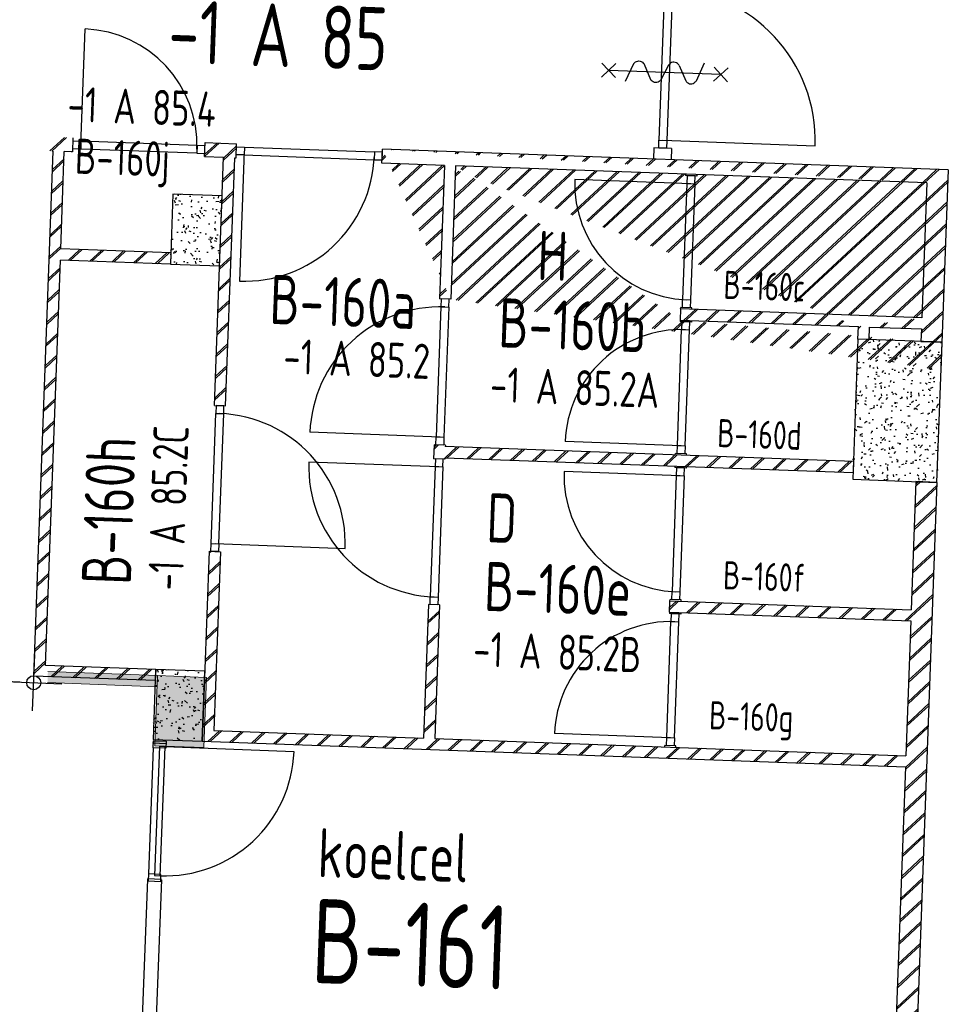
# Model space of a CAD drawing. Header units: millimetres. Extents: x 119024465 to 119292677, y 483022511 to 483148062.
# Tile 142 of 162: x 119240897 to 119247515, y 483061726 to 483068743. Entities that reach past the tile are written whole.
import ezdxf
from ezdxf.enums import TextEntityAlignment as Align

# ---------------------------------------------------------------- set-up
doc = ezdxf.new("R2010")
doc.units = ezdxf.units.MM
doc.header["$LTSCALE"] = 100
doc.layers.get('0').update_dxf_attribs({"linetype": 'CONTINUOUS'})
doc.layers.get('Defpoints').update_dxf_attribs({"linetype": 'CONTINUOUS'})
doc.layers.add('(22) Binnenwanden', color=1, linetype='CONTINUOUS', lineweight=0)
for name, color, linetype in [('200-3D', 1, 'CONTINUOUS'), ('204 tekst fdstp', 255, 'CONTINUOUS'), ('22 Binnenwanden', 7, 'CONTINUOUS'), ('22 Binnenwanden Doorsnede-arcering', 7, 'CONTINUOUS'), ('28 Hoofddraagconstrunctie.CONSTRUCTEUR', 7, 'CONTINUOUS'), ('28 Hoofddraagconstrunctie.CONSTRUCTEUR Doorsnede-arcering', 7, 'CONTINUOUS'), ('AL22----', 2, 'CONTINUOUS'), ('AL22----_ARC', 8, 'CONTINUOUS'), ('AL28----', 4, 'CONTINUOUS'), ('AL28----_ARC', 8, 'CONTINUOUS'), ('AL32----', 6, 'CONTINUOUS'), ('BT00----_HOTELNRS', 3, 'CONTINUOUS'), ('BT00----_RUIMTENRS', 7, 'CONTINUOUS'), ('BT00----_TEKST', 1, 'CONTINUOUS'), ('LAYER22', 12, 'CONTINUOUS'), ('LAYER32', 7, 'CONTINUOUS'), ('M-119--MATEN', 1, 'CONTINUOUS')]:
    doc.layers.add(name, color=color, linetype=linetype)
doc.styles.add('ROMANS', font='ROMANS.SHX')
doc.styles.get("Standard").update_dxf_attribs({"font": 'ISOCP.SHX'})
doc.dimstyles.new('DIM-100', dxfattribs={"dimscale": 100, "dimtxt": 1, "dimasz": 1, "dimexe": 3, "dimexo": 3, "dimgap": 1, "dimtad": 1, "dimdec": 0, "dimrnd": 1, "dimzin": 0, "dimdsep": 46, "dimtxsty": 'ROMANS', "dimblk1": 'DOT1', "dimblk2": 'DOT1', "dimsah": 1, "dimcen": -3, "dimdle": 1, "dimse1": 1, "dimse2": 1, "dimclrd": 1, "dimclre": 1, "dimclrt": 2, "dimadec": 0, "dimazin": 0, "dimtfac": 0.75, "dimtdec": 0, "dimtix": 1, "dimtmove": 1, "dimatfit": 3, "dimldrblk": 'DOT1', "dimfxl": 1, "dimtvp": 1, "dimtolj": 1, "dimtzin": 0, "dimarcsym": 0})
pattern_1 = [(42.91200747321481, (119153097.5669324, 483019764.0029071), (-74.89618102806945, 80.56402464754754), []), (42.91200747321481, (119153098.1134465, 483019778.9929479), (-74.89618102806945, 80.56402464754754), [])]

# ---------------------------------------------------------------- blocks, each defined once
blk = doc.blocks.new('KOLOM')
at = {"layer": 'AL28----', "linetype": 'Continuous'}
for p, q in [((0.5, 0.5), (-0.5, 0.5)), ((-0.5, 0.5), (-0.5, -0.5)), ((0.5, -0.5), (0.5, 0.5)), ((-0.5, -0.5), (0.5, -0.5))]:
    blk.add_line(p, q, dxfattribs=at)
blk = doc.blocks.new('500X350')
at = {"layer": 'AL28----_ARC'}
h = blk.add_hatch(dxfattribs=at)
h.set_pattern_fill('AR-CONC', color=256, style=0)
h.set_pattern_definition([(50, (-84509.61414888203, -60757.03995125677), (182.1846689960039, -15.93908553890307), [19.05, -209.55]), (355, (-84509.61414888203, -60757.03995125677), (-35.24282597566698, 191.05664288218), [15.24, -167.64]), (100.451, (-84494.43214888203, -60758.36820125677), (146.9425016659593, 175.1166878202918), [16.19, -178.09]), (46.18420000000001, (-84509.61414888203, -60706.23995125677), (271.0790408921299, -42.04232793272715), [28.575, -314.325]), (96.6356, (-84487.02424888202, -60709.74345125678), (237.4042344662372, 247.4255558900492), [24.285, -267.135]), (351.1840000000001, (-84509.61414888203, -60706.23995125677), (237.4046058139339, 247.4251178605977), [22.86, -251.46]), (21, (-84484.21414888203, -60718.93995125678), (151.6148798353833, -102.2655185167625), [19.05, -209.55]), (326.0000000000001, (-84484.21414888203, -60718.93995125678), (61.80202834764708, 184.1879661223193), [15.24, -167.64]), (71.4514, (-84471.57964888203, -60727.46205125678), (213.4164907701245, 81.92285771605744), [16.19, -178.09]), (37.50000000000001, (-84509.61414888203, -60757.03995125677), (3.088603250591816, 84.55503887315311), [0, -165.608, 0, -170.18, 0, -168.275]), (7.499999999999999, (-84509.61414888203, -60757.03995125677), (66.81966251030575, 100.1805748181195), [0, -97.028, 0, -161.798, 0, -64.135]), (327.5, (-84566.25614888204, -60757.03995125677), (135.5905951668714, -5.72874399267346), [0, -63.5, 0, -198.12, 0, -262.89]), (317.5, (-84591.65614888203, -60757.03995125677), (148.129181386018, 25.42649103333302), [0, -82.55, 0, -131.572, 0, -186.69])])
h.paths.add_polyline_path([(-250, 175), (-250, -175), (250, -175), (250, 175)])
at = {"layer": 'AL28----', "xscale": 500, "yscale": 350, "zscale": 2600}
blk.add_blockref('KOLOM', (0, 0), dxfattribs=at)
blk = doc.blocks.new('600x1000')
at = {"layer": 'AL28----_ARC'}
h = blk.add_hatch(dxfattribs=at)
h.set_pattern_fill('AR-CONC', color=256, style=0)
h.set_pattern_definition([(50, (-93318.17656066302, -55761.95239594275), (182.1846689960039, -15.93908553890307), [19.05, -209.55]), (355, (-93318.17656066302, -55761.95239594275), (-35.24282597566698, 191.05664288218), [15.24, -167.64]), (100.451, (-93302.99456066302, -55763.28064594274), (146.9425016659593, 175.1166878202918), [16.19, -178.09]), (46.18420000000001, (-93318.17656066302, -55711.15239594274), (271.0790408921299, -42.04232793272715), [28.575, -314.325]), (96.6356, (-93295.58666066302, -55714.65589594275), (237.4042344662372, 247.4255558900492), [24.285, -267.135]), (351.1840000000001, (-93318.17656066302, -55711.15239594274), (237.4046058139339, 247.4251178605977), [22.86, -251.46]), (21, (-93292.77656066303, -55723.85239594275), (151.6148798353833, -102.2655185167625), [19.05, -209.55]), (326.0000000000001, (-93292.77656066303, -55723.85239594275), (61.80202834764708, 184.1879661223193), [15.24, -167.64]), (71.4514, (-93280.14206066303, -55732.37449594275), (213.4164907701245, 81.92285771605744), [16.19, -178.09]), (37.50000000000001, (-93318.17656066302, -55761.95239594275), (3.088603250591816, 84.55503887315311), [0, -165.608, 0, -170.18, 0, -168.275]), (7.499999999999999, (-93318.17656066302, -55761.95239594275), (66.81966251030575, 100.1805748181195), [0, -97.028, 0, -161.798, 0, -64.135]), (327.5, (-93374.81856066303, -55761.95239594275), (135.5905951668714, -5.72874399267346), [0, -63.5, 0, -198.12, 0, -262.89]), (317.5, (-93400.21856066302, -55761.95239594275), (148.129181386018, 25.42649103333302), [0, -82.55, 0, -131.572, 0, -186.69])])
h.paths.add_polyline_path([(-300, -500), (300, -500), (300, 500), (-300, 500)])
at = {"layer": 'AL28----', "xscale": 600, "yscale": 1000, "zscale": 2600}
blk.add_blockref('KOLOM', (0, 0), dxfattribs=at)
blk = doc.blocks.new('114-31b')
at = {"color": 0, "linetype": 'Continuous'}
for p, q in [((-49.99999994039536, 449.9999999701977), (50.00000011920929, 349.9999999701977)), ((50.00000005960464, 449.9999999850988), (-49.99999994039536, 349.9999999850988)), ((0, 399.9999999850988), (5.960464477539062e-08, -400)), ((-75.22076380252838, 278.9749930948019), (52.90113949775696, 224.7435648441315)), ((-53.78419476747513, 99.46940438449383), (53.34266716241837, 150.804756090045)), ((-53.34266716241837, 25.53059560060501), (53.34266716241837, -25.53059561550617)), ((-53.34266716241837, -150.2564351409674), (52.9011395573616, -99.46940438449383)), ((-53.78419476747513, -224.1952439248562), (74.77923619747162, -278.9116318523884)), ((-49.99999988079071, -349.9999998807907), (50.00000017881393, -449.9999998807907)), ((50.00000011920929, -349.9999998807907), (-49.99999988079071, -449.9999998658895))]:
    blk.add_line(p, q, dxfattribs=at)
for points in [[(74.77923613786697, 187.6370802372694, 0.1085803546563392), (71.06170707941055, 204.554047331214, 0.1021137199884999), (60.13457524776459, 219.3489430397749, 0.04519307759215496), (52.90113949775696, 224.7435648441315, 0.02457701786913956)], [(53.34266716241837, 150.804756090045, 0.04259042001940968), (60.13457524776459, 155.9252174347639, 0.1021137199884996), (71.06170707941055, 170.7201131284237, 0.1085803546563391), (74.77923613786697, 187.6370802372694, 0.1085803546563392)], [(-53.78419476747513, 99.46940438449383, 0.04259042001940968), (-60.57610285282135, 94.34894302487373, 0.1021137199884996), (-71.50323468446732, 79.55404733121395, 0.1085803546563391), (-75.22076380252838, 62.6370802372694, 0.1085803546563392)], [(-75.22076380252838, 62.6370802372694, 0.1085803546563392), (-71.50323474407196, 45.72011312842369, 0.1021137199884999), (-60.57610285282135, 30.92521743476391, 0.04519307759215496), (-53.34266716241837, 25.53059560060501, 0.02457701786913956)], [(74.77923619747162, -62.3629197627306, -0.1085803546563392), (71.0617071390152, -79.27988687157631, -0.1021137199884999), (60.13457524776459, -94.07478255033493, -0.04519307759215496), (52.9011395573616, -99.46940438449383, -0.02457701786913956)], [(53.34266716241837, -25.53059561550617, -0.04259042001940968), (60.13457524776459, -30.65105697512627, -0.1021137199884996), (71.06170707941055, -45.44595265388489, -0.1085803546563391), (74.77923619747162, -62.3629197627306, -0.1085803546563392)], [(-75.22076380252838, -187.3629197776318, -0.1085803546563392), (-71.50323468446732, -170.4459526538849, -0.1021137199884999), (-60.57610285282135, -155.6510569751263, -0.04519307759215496), (-53.34266716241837, -150.2564351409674, -0.02457701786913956)], [(-53.78419476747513, -224.1952439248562, -0.04259042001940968), (-60.57610285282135, -219.0747825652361, -0.1021137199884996), (-71.50323474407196, -204.2798868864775, -0.1085803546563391), (-75.22076380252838, -187.3629197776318, -0.1085803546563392)]]:
    blk.add_lwpolyline(points, format="xyb", dxfattribs=at)
blk = doc.blocks.new('32-PPRAS')
at = {"layer": 'LAYER32', "color": 2, "linetype": 'Continuous'}
blk.add_lwpolyline([(0, 90), (-50, 90), (-50, 0), (0, 0)], close=True, dxfattribs=at)
blk = doc.blocks.new('32-PPLAS')
at = {"layer": 'LAYER32', "color": 2, "linetype": 'Continuous'}
blk.add_lwpolyline([(0, 90), (50, 90), (50, 0), (0, 0)], close=True, dxfattribs=at)
blk = doc.blocks.new('deur90')
at = {"layer": 'LAYER22', "color": 2, "linetype": 'Continuous'}
for points in [[(-227.4084380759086, 1169.867195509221), (-327.4084380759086, 1169.867195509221)], [(-327.4084380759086, 199.8671955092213), (-227.4084380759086, 199.8671955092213)]]:
    blk.add_lwpolyline(points, dxfattribs=at)
at = {"layer": 'LAYER32', "color": 1, "linetype": 'Continuous'}
blk.add_lwpolyline([(-317.4084380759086, 225.4296955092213, -0.4142135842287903), (-1236.845938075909, 1144.867195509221), (-317.4084380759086, 1144.867195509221)], format="xyb", dxfattribs=at)
for points in [[(-317.4084380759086, 224.8671955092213), (-317.4084380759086, 1144.867195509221), (-277.4084380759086, 1144.867195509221), (-277.4084380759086, 224.8671955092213), (-317.4084380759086, 224.8671955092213), (-317.4084380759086, 1144.867195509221)], [(-232.4084380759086, 1134.867195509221), (-232.4084380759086, 234.8671955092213)]]:
    blk.add_lwpolyline(points, dxfattribs=at)
at = {"layer": 'LAYER32', "yscale": -1, "rotation": 270.0000006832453}
for name, p in [('32-PPLAS', (-232.4084380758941, 1184.867195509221)), ('32-PPRAS', (-232.4084380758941, 184.8671955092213))]:
    blk.add_blockref(name, p, dxfattribs=at)
blk = doc.blocks.new('DOT1')
at = {"layer": 'M-119--MATEN', "linetype": 'ByBlock'}
for p, q in [((0, -2), (0, 2)), ((-2, 0), (2, 0))]:
    blk.add_line(p, q, dxfattribs=at)
blk.add_circle((0, 0), 0.5, dxfattribs=at)
blk = doc.blocks.new('*D465')
at = {"layer": '204 tekst fdstp', "color": 1, "lineweight": -2, "transparency": 16777216}
blk.add_line((119240897.01769, 483064021.6499923), (119232203.2687203, 483064351.3905769), dxfattribs=at)
at = {"layer": 'Defpoints', "color": 0, "transparency": 16777216}
for p in [(119232105.0999681, 483064401.5679355), (119232103.3405712, 483064355.1806986), (119240998.7052359, 483064064.2471075)]:
    blk.add_point(p, dxfattribs=at)
at = {"layer": '204 tekst fdstp', "color": 1, "lineweight": -2, "transparency": 16777216, "xscale": 100, "yscale": 100, "zscale": 100}
for p, rotation in [((119232103.3405712, 483064355.1806986), 177.8278999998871), ((119240996.945839, 483064017.8598707), 357.8278999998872)]:
    blk.add_blockref('DOT1', p, dxfattribs=dict(at, rotation=rotation))
at = {"layer": '204 tekst fdstp', "color": 2, "transparency": 16777216, "insert": (119236555.8283876, 483064336.4125083), "char_height": 100, "attachment_point": 5, "rotation": 357.82789999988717, "style": 'ROMANS'}
blk.add_mtext('\\A1;8900', dxfattribs=at)
blk = doc.blocks.new('Wall_43_1', base_point=(2649.420300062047, 43278.9725123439))
at = {"layer": '22 Binnenwanden Doorsnede-arcering', "linetype": 'Continuous', "lineweight": 0, "true_color": 0x738ac1}
blk.add_hatch(color=163, dxfattribs=at).paths.add_polyline_path([(2649.420300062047, 43278.97251010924), (2649.420300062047, 43198.97251234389), (3431.255649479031, 43198.97251234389), (3431.255649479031, 43278.97251010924)])
at = {"layer": '22 Binnenwanden', "color": 2, "linetype": 'Continuous', "lineweight": 0, "flags": 128}
for points in [[(3431.255649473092, 43278.97251240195), (2649.420300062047, 43278.9725123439)], [(3431.255649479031, 43198.97251240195), (3431.255649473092, 43278.97251240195)], [(2649.420300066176, 43198.9725123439), (3431.255649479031, 43198.97251240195)]]:
    blk.add_lwpolyline(points, dxfattribs=at)
blk = doc.blocks.new('Column_26_1', base_point=(3606.255653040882, 43028.97251239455))
at = {"layer": '28 Hoofddraagconstrunctie.CONSTRUCTEUR Doorsnede-arcering', "linetype": 'Continuous', "lineweight": 0, "true_color": 0x415994}
blk.add_hatch(color=165, dxfattribs=at).paths.add_polyline_path([(3431.255649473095, 42778.97251238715), (3781.255656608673, 42778.97251238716), (3781.25565660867, 43278.97251240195), (3431.255649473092, 43278.97251240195)])
at = {"layer": '28 Hoofddraagconstrunctie.CONSTRUCTEUR', "color": 3, "linetype": 'Continuous', "lineweight": 0, "flags": 128}
blk.add_lwpolyline([(3431.255649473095, 42778.97251238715), (3781.255656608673, 42778.97251238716), (3781.25565660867, 43278.97251240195), (3431.255649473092, 43278.97251240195)], close=True, dxfattribs=at)

msp = doc.modelspace()

# ---------------------------------------------------------------- hatches: boundary and pattern name
at = {"layer": 'AL22----_ARC'}
h = msp.add_hatch(dxfattribs=at)
h.set_pattern_fill('SCHOON', color=256, scale=2, angle=-2.087992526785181, style=0, pattern_type=2)
h.set_pattern_definition(pattern_1)
h.paths.add_polyline_path([(119242214.4800617, 483067767.409939), (119242218.1234895, 483067867.3435442), (119242442.9938084, 483067859.1451129), (119242439.3503806, 483067759.2115078), (119242429.2917961, 483067759.5782286), (119242364.80471, 483065990.7969533), (119242284.8578259, 483065993.7116956), (119242349.344912, 483067762.4929709)])
h = msp.add_hatch(dxfattribs=at)
h.set_pattern_fill('SCHOON', color=256, scale=2, angle=-2.087992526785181, style=0, pattern_type=2)
h.set_pattern_definition(pattern_1)
edge = h.paths.add_edge_path()
edge.add_line((119247514.5590446, 483067674.2435265), (119247462.458026, 483066245.1929731))
edge.add_line((119247514.5590446, 483067674.2435265), (119243482.3033017, 483067821.2534631))
edge.add_line((119247361.015209, 483067579.7750632), (119247325.9927586, 483066619.163284))
edge.add_line((119247361.015209, 483067579.7750632), (119244003.2460768, 483067702.1942397))
edge.add_line((119245604.2200081, 483066601.8833591), (119246873.6348758, 483066555.6024159))
edge.add_line((119247325.9927586, 483066619.1632839), (119245607.1347504, 483066681.8302432))
edge.add_line((119245607.1347504, 483066681.8302432), (119245604.2200081, 483066601.8833591))
edge.add_line((119247319.8444741, 483066450.5253252), (119247470.0029643, 483066445.0507741))
edge.add_line((119246950.3482176, 483066463.9965991), (119246870.4013335, 483066466.9113414))
edge.add_line((119246953.5817599, 483066552.6876736), (119247323.0780163, 483066539.2163998))
edge.add_line((119247323.0780163, 483066539.2163998), (119247319.8444741, 483066450.5253252))
edge.add_line((119246950.3482176, 483066463.9965991), (119246953.5817599, 483066552.6876736))
edge.add_line((119246870.4013335, 483066466.9113413), (119246873.6348758, 483066555.6024159))
edge.add_line((119243923.2991927, 483067705.1089819), (119243478.6598738, 483067721.319858))
edge.add_line((119243478.6598739, 483067721.319858), (119243482.3033017, 483067821.2534631))
edge.add_line((119243968.5424263, 483066750.3266508), (119243888.5955422, 483066753.2413931))
edge.add_line((119243923.2991927, 483067705.1089819), (119243888.5955422, 483066753.2413931))
edge.add_line((119244003.2460768, 483067702.1942396), (119243968.5424263, 483066750.3266508))
h = msp.add_hatch(dxfattribs=at)
h.set_pattern_fill('SCHOON', color=256, scale=2, angle=-2.087992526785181, style=0, pattern_type=2)
h.set_pattern_definition(pattern_1)
h.paths.add_polyline_path([(119246838.6124254, 483065594.9906366), (119243930.2864337, 483065701.023797), (119243930.6507765, 483065711.0171575), (119243850.7038924, 483065713.9318998), (119243847.0604645, 483065613.9982947), (119243927.0073486, 483065611.0835524), (119243927.3716914, 483065621.0769129), (119246835.6976831, 483065515.0437526)])
h = msp.add_hatch(dxfattribs=at)
h.set_pattern_fill('SCHOON', color=256, scale=2, angle=-2.087992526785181, style=0, pattern_type=2)
h.set_pattern_definition(pattern_1)
h.paths.add_polyline_path([(119243889.1156987, 483064571.7740591), (119243809.1688146, 483064574.6888014), (119243774.4651642, 483063622.8212125), (119242280.4577675, 483063677.2904592), (119242326.9130601, 483064951.48746), (119242246.966176, 483064954.4022023), (119242197.5961411, 483063600.2583174), (119247209.2664382, 483063417.5404097), (119247116.7233703, 483060879.2268395), (119247266.623778, 483060873.7616976), (119247433.310603, 483065445.7241322), (119247283.4101954, 483065451.189274), (119247250.1183732, 483064538.0459571), (119245531.260365, 483064600.7129166), (119245528.3456227, 483064520.7660325), (119247247.2036309, 483064458.099073), (119247212.1811805, 483063497.4872938), (119243854.4120483, 483063619.9064702)])

# ---------------------------------------------------------------- linework, layer by layer
at = {"layer": '(22) Binnenwanden', "lineweight": 30}
for p, q in [((119241738.76562956, 483060726.21248716), (119241810.47596087, 483062616.88546735)), ((119241838.69377863, 483060722.4223655), (119241910.40410994, 483062613.0953457))]:
    msp.add_line(p, q, dxfattribs=at)
at = {"layer": 'AL22----'}
for p, q in [((119241275.1041735, 483067801.658161), (119241278.7476014, 483067901.5917662)), ((119242214.4800617, 483067767.409939), (119242218.1234895, 483067867.3435442)), ((119242218.1234895, 483067867.3435442), (119242442.9938084, 483067859.1451129)), ((119242439.3503806, 483067759.2115078), (119242442.9938084, 483067859.1451129)), ((119240998.7052359, 483064064.2471076), (119241135.1516097, 483067806.7606195)), ((119241189.7766701, 483067109.3073215), (119241215.0984938, 483067803.8458772)), ((119241275.1041735, 483067801.658161), (119241215.0984938, 483067803.8458772)), ((119243478.6598739, 483067721.319858), (119243482.3033017, 483067821.2534631)), ((119247514.5590446, 483067674.2435265), (119243482.3033017, 483067821.2534631)), ((119245415.8336368, 483067829.8123626), (119245412.9553288, 483067750.8648145)), ((119245541.7499793, 483067825.2216436), (119245415.8336368, 483067829.8123626)), ((119245541.7499793, 483067825.2216436), (119245538.8716712, 483067746.2740955)), ((119242214.4800617, 483067767.409939), (119242349.344912, 483067762.4929709)), ((119242284.8578259, 483065993.7116956), (119242349.344912, 483067762.4929709)), ((119242364.80471, 483065990.7969533), (119242429.2917961, 483067759.5782286)), ((119242429.2917961, 483067759.5782286), (119242439.3503806, 483067759.2115078)), ((119243923.2991927, 483067705.1089819), (119243478.6598739, 483067721.319858)), ((119243923.2991927, 483067705.1089819), (119243888.5955422, 483066753.2413931)), ((119244003.2460768, 483067702.1942396), (119243968.5424263, 483066750.3266508)), ((119247361.015209, 483067579.7750632), (119244003.2460768, 483067702.1942396)), ((119245642.1572009, 483067642.4420225), (119245641.7700866, 483067631.824077)), ((119245721.7169707, 483067628.9093347), (119245641.7700866, 483067631.824077)), ((119245722.1040849, 483067639.5272802), (119245721.7169707, 483067628.9093347)), ((119247514.5590446, 483067674.2435265), (119247462.458026, 483066245.1929731)), ((119247361.015209, 483067579.7750632), (119247325.9927586, 483066619.1632839)), ((119241974.2554703, 483067080.7064128), (119241189.7766701, 483067109.3073215)), ((119241974.2554703, 483067080.7064128), (119241971.340728, 483067000.7595286)), ((119241081.5668623, 483064141.2792494), (119241186.8619278, 483067029.3604375)), ((119241971.340728, 483067000.7595286), (119241186.8619278, 483067029.3604375)), ((119243968.5424263, 483066750.3266508), (119243888.5955422, 483066753.2413931)), ((119245607.1347504, 483066681.8302432), (119245604.2200081, 483066601.8833591)), ((119245607.1347504, 483066681.8302432), (119245607.5218647, 483066692.4481888)), ((119247325.9927586, 483066619.1632839), (119245607.1347504, 483066681.8302432)), ((119245687.4687488, 483066689.5334465), (119245607.5218647, 483066692.4481888)), ((119245687.0816345, 483066678.9155009), (119245687.4687488, 483066689.5334465)), ((119245604.2200081, 483066601.8833591), (119245603.8328939, 483066591.2654136)), ((119245683.779778, 483066588.3506714), (119245603.8328939, 483066591.2654136)), ((119245604.2200081, 483066601.8833591), (119246873.6348758, 483066555.6024159)), ((119245684.1668922, 483066598.9686168), (119245683.779778, 483066588.3506714)), ((119246870.4013335, 483066466.9113413), (119246873.6348758, 483066555.6024159)), ((119246950.3482176, 483066463.9965991), (119246953.5817599, 483066552.6876736)), ((119246953.5817599, 483066552.6876736), (119247323.0780163, 483066539.2163998)), ((119247323.0780163, 483066539.2163998), (119247319.8444741, 483066450.5253252)), ((119246950.3482176, 483066463.9965991), (119246870.4013335, 483066466.9113413)), ((119247319.8444741, 483066450.5253252), (119247470.0029643, 483066445.0507741)), ((119242284.8578259, 483065993.7116956), (119242364.80471, 483065990.7969533)), ((119243850.7038924, 483065713.9318998), (119243847.0604645, 483065613.9982947)), ((119243930.6507765, 483065711.0171575), (119243850.7038924, 483065713.9318998)), ((119243930.6507765, 483065711.0171575), (119243930.2864337, 483065701.023797)), ((119246838.6124254, 483065594.9906366), (119243930.2864337, 483065701.023797)), ((119243927.0073486, 483065611.0835524), (119243847.0604645, 483065613.9982947)), ((119243927.3716914, 483065621.0769129), (119243927.0073486, 483065611.0835524)), ((119243927.3716914, 483065621.0769129), (119246835.6976831, 483065515.0437526)), ((119245569.1975577, 483065641.2715799), (119245569.5846719, 483065651.8895254)), ((119245649.531556, 483065648.9747831), (119245569.5846719, 483065651.8895254)), ((119245649.1444418, 483065638.3568376), (119245649.531556, 483065648.9747831)), ((119246838.6124254, 483065594.9906366), (119246835.6976831, 483065515.0437526)), ((119245566.2828154, 483065561.3246958), (119245565.8957012, 483065550.7067502)), ((119245645.8425853, 483065547.7920079), (119245565.8957012, 483065550.7067502)), ((119245646.2296995, 483065558.4099535), (119245645.8425853, 483065547.7920079)), ((119247283.4101954, 483065451.189274), (119247250.1183732, 483064538.0459571)), ((119247433.310603, 483065445.7241322), (119247266.623778, 483060873.7616976)), ((119247433.310603, 483065445.7241322), (119247283.4101954, 483065451.189274)), ((119242246.966176, 483064954.4022023), (119242197.5961411, 483063600.2583174)), ((119242246.966176, 483064954.4022023), (119242326.9130601, 483064951.48746)), ((119242326.9130601, 483064951.48746), (119242280.4577675, 483063677.2904592)), ((119245531.260365, 483064600.7129166), (119245531.6474792, 483064611.330862)), ((119245611.5943633, 483064608.4161198), (119245531.6474792, 483064611.330862)), ((119243809.1688146, 483064574.6888014), (119243774.4651642, 483063622.8212125)), ((119243889.1156987, 483064571.7740591), (119243809.1688146, 483064574.6888014)), ((119243889.1156987, 483064571.7740591), (119243854.4120483, 483063619.9064702)), ((119245528.3456227, 483064520.7660325), (119245531.260365, 483064600.7129166)), ((119245531.260365, 483064600.7129166), (119247250.1183732, 483064538.0459571)), ((119245611.2072491, 483064597.7981743), (119245611.5943633, 483064608.4161198)), ((119245528.3456227, 483064520.7660325), (119245527.9585085, 483064510.1480869)), ((119245607.9053926, 483064507.2333446), (119245527.9585085, 483064510.1480869)), ((119245528.3456227, 483064520.7660325), (119247247.2036309, 483064458.099073)), ((119245608.2925068, 483064517.8512902), (119245607.9053926, 483064507.2333446)), ((119247247.2036309, 483064458.099073), (119247212.1811805, 483063497.4872938)), ((119241866.0828381, 483064112.6769852), (119241081.5668623, 483064141.2792494)), ((119241863.1680958, 483064032.7301011), (119240998.7052359, 483064064.2471076)), ((119241866.0828381, 483064112.6769852), (119241863.1680958, 483064032.7301011)), ((119242280.4577675, 483063677.2904592), (119243774.4651642, 483063622.8212125)), ((119242197.5961411, 483063600.2583174), (119247209.2664382, 483063417.5404097)), ((119243854.4120483, 483063619.9064702), (119247212.1811805, 483063497.4872938)), ((119245493.3231723, 483063560.1542532), (119245493.7102865, 483063570.7721987)), ((119245573.6571706, 483063567.8574563), (119245493.7102865, 483063570.7721987)), ((119245573.2700564, 483063557.2395108), (119245573.6571706, 483063567.8574563)), ((119247209.2664382, 483063417.5404097), (119247116.7233703, 483060879.2268395))]:
    msp.add_line(p, q, dxfattribs=at)
at = {"layer": 'AL22----_ARC', "linetype": 'Continuous'}
for p, q in [((119241111.6695515, 483067807.6167398), (119241215.2465846, 483067903.9069171)), ((119241126.6595923, 483067807.0702256), (119241230.2366254, 483067903.3604029)), ((119241267.1297571, 483067801.9488961), (119241275.3949086, 483067809.6325774)), ((119241129.7933722, 483067659.7924313), (119241212.6549985, 483067736.8245731)), ((119241130.3398863, 483067674.782472), (119241213.2015127, 483067751.8146139)), ((119241124.1255285, 483067504.3322256), (119241206.9871549, 483067581.3643674)), ((119241124.6720427, 483067519.3222664), (119241207.5336691, 483067596.3544082)), ((119241118.4576849, 483067348.8720199), (119241201.3193113, 483067425.9041617)), ((119241119.0041991, 483067363.8620607), (119241201.8658255, 483067440.8942025)), ((119241113.3363555, 483067208.4018551), (119241196.1979819, 483067285.4339969)), ((119241112.7898413, 483067193.4118143), (119241195.6514677, 483067270.4439561)), ((119241107.1219977, 483067037.9516086), (119241189.9836241, 483067114.9837504)), ((119241107.6685118, 483067052.9416494), (119241190.5301382, 483067129.9737912)), ((119241241.7087798, 483067027.3608043), (119241324.5704062, 483067104.3929461)), ((119241256.6988205, 483067026.8142901), (119241339.5604469, 483067103.8464319)), ((119241397.1689855, 483067021.6929607), (119241480.0306118, 483067098.7251025)), ((119241412.1590262, 483067021.1464465), (119241495.0206526, 483067098.1785883)), ((119241552.6291911, 483067016.025117), (119241635.4908175, 483067093.0572588)), ((119241567.6192319, 483067015.4786029), (119241650.4808583, 483067092.5107447)), ((119241708.0893968, 483067010.3572735), (119241790.9510231, 483067087.3894152)), ((119241723.0794376, 483067009.8107592), (119241805.9410639, 483067086.8429011)), ((119241863.5496024, 483067004.6894298), (119241946.4112288, 483067081.7215716)), ((119241878.5396432, 483067004.1429157), (119241961.4012696, 483067081.1750574)), ((119241101.4541541, 483066882.4914029), (119241184.3157805, 483066959.5235447)), ((119241102.0006682, 483066897.4814436), (119241184.8622947, 483066974.5135855)), ((119241095.7863105, 483066727.0311972), (119241178.6479369, 483066804.0633391)), ((119241096.3328246, 483066742.021238), (119241179.194451, 483066819.0533798)), ((119241090.1184668, 483066571.5709915), (119241172.9800933, 483066648.6031333)), ((119241090.664981, 483066586.5610323), (119241173.5266074, 483066663.5931741)), ((119241084.9971374, 483066431.1008266), (119241167.8587638, 483066508.1329685)), ((119241084.4506232, 483066416.1107859), (119241167.3122496, 483066493.1429277)), ((119241078.7827796, 483066260.6505802), (119241161.644406, 483066337.682722)), ((119241079.3292938, 483066275.640621), (119241162.1909202, 483066352.6727628)), ((119241073.114936, 483066105.1903745), (119241155.9765624, 483066182.2225163)), ((119241073.6614501, 483066120.1804153), (119241156.5230766, 483066197.2125571)), ((119241067.4470924, 483065949.7301689), (119241150.3087188, 483066026.7623107)), ((119241067.9936065, 483065964.7202096), (119241150.855233, 483066041.7523515)), ((119241062.3257629, 483065809.2600039), (119241145.1873893, 483065886.2921458)), ((119241061.7792487, 483065794.2699632), (119241144.6408751, 483065871.302105)), ((119241056.1114051, 483065638.8097575), (119241138.9730315, 483065715.8418993)), ((119241056.6579193, 483065653.7997983), (119241139.5195457, 483065730.8319401)), ((119241050.4435615, 483065483.3495518), (119241133.3051879, 483065560.3816937)), ((119241050.9900757, 483065498.3395926), (119241133.8517021, 483065575.3717344)), ((119241044.7757179, 483065327.8893461), (119241127.6373443, 483065404.921488)), ((119241045.322232, 483065342.8793869), (119241128.1838585, 483065419.9115288)), ((119241039.1078742, 483065172.4291404), (119241121.9695007, 483065249.4612823)), ((119241039.6543884, 483065187.4191812), (119241122.5160149, 483065264.451323)), ((119241033.9865448, 483065031.9589756), (119241116.8481712, 483065108.9911174)), ((119241033.4400306, 483065016.9689348), (119241116.3016571, 483065094.0010766)), ((119241027.772187, 483064861.5087292), (119241110.6338134, 483064938.540871)), ((119241028.3187012, 483064876.4987699), (119241111.1803276, 483064953.5309117)), ((119241022.1043434, 483064706.0485234), (119241104.9659698, 483064783.0806652)), ((119241022.6508576, 483064721.0385642), (119241105.512484, 483064798.070706)), ((119241016.4364998, 483064550.5883178), (119241099.2981262, 483064627.6204596)), ((119241016.9830139, 483064565.5783585), (119241099.8446403, 483064642.6105003)), ((119241010.7686561, 483064395.1281121), (119241093.6302826, 483064472.1602539)), ((119241011.3151703, 483064410.1181529), (119241094.1767967, 483064487.1502947)), ((119241005.6473267, 483064254.6579472), (119241088.5089531, 483064331.690089)), ((119241005.1008125, 483064239.6679064), (119241087.962439, 483064316.7000482)), ((119240999.4329689, 483064084.2077007), (119241082.2945953, 483064161.2398425)), ((119240999.9794831, 483064099.1977415), (119241082.8411095, 483064176.2298833)), ((119241119.2148076, 483064059.8535111), (119241202.076434, 483064136.8856529)), ((119241134.2048484, 483064059.3069969), (119241217.0664748, 483064136.3391387)), ((119241274.6750133, 483064054.1856675), (119241357.5366397, 483064131.2178093)), ((119241289.6650541, 483064053.6391532), (119241372.5266805, 483064130.6712951)), ((119241430.135219, 483064048.5178239), (119241512.9968454, 483064125.5499657)), ((119241445.1252597, 483064047.9713097), (119241527.9868861, 483064125.0034515)), ((119241585.5954246, 483064042.8499802), (119241668.457051, 483064119.882122)), ((119241600.5854654, 483064042.3034661), (119241683.4470918, 483064119.3356079)), ((119241741.0556303, 483064037.1821366), (119241823.9172567, 483064114.2142784)), ((119241756.0456711, 483064036.6356224), (119241838.9072975, 483064113.6677642))]:
    msp.add_line(p, q, dxfattribs=at)
at = {"layer": 'AL32----'}
for p, q in [((119245531.913103, 483070053.059213), (119245452.8507182, 483067884.4999818)), ((119245587.8759219, 483070051.0188934), (119245508.8135371, 483067882.4596621)), ((119241332.8887063, 483067849.5846439), (119241363.0562891, 483068677.0348944)), ((119241275.9057276, 483067823.6435542), (119241277.9460472, 483067879.606373)), ((119241277.9460472, 483067879.606373), (119241333.9088661, 483067877.5660535)), ((119241333.9088661, 483067877.5660535), (119241331.8685465, 483067821.6032345)), ((119242161.3591165, 483067847.3984706), (119241333.9088661, 483067877.5660535)), ((119242161.3591165, 483067847.3984706), (119242159.3187969, 483067791.4356518)), ((119242217.3219354, 483067845.358151), (119242161.3591165, 483067847.3984706)), ((119242215.2816158, 483067789.3953322), (119242217.3219354, 483067845.358151)), ((119245450.8103986, 483067828.5371629), (119245452.8507182, 483067884.4999818)), ((119245452.8507182, 483067884.4999818), (119245508.8135371, 483067882.4596621)), ((119245480.8321276, 483067883.479822), (119246565.1117432, 483067843.9486296)), ((119245508.8135371, 483067882.4596621), (119245506.7732175, 483067826.4968433)), ((119241331.8685465, 483067821.6032345), (119241275.9057276, 483067823.6435542)), ((119242159.3187969, 483067791.4356518), (119241331.8685465, 483067821.6032345)), ((119242159.3187969, 483067791.4356518), (119242215.2816158, 483067789.3953322)), ((119242440.1519347, 483067781.1969009), (119242442.1922543, 483067837.1597198)), ((119242496.1147535, 483067779.1565813), (119242440.1519347, 483067781.1969009)), ((119242442.1922543, 483067837.1597198), (119242498.1550732, 483067835.1194002)), ((119242497.1349134, 483067807.1379908), (119242463.3239027, 483066879.7541352)), ((119242498.1550732, 483067835.1194002), (119242496.1147535, 483067779.1565813)), ((119242496.1147535, 483067779.1565813), (119243423.4986091, 483067745.3455707)), ((119242498.1550732, 483067835.1194002), (119243425.5389287, 483067801.3083896)), ((119243425.5389287, 483067801.3083896), (119243423.4986091, 483067745.3455707)), ((119243481.5017476, 483067799.26807), (119243425.5389287, 483067801.3083896)), ((119243479.461428, 483067743.3052511), (119243481.5017476, 483067799.26807)), ((119245506.7732175, 483067826.4968433), (119245450.8103986, 483067828.5371629)), ((119243423.4986091, 483067745.3455707), (119243479.461428, 483067743.3052511)), ((119245653.7621192, 483067631.3868656), (119245651.7217996, 483067575.4240468)), ((119245709.7249381, 483067629.3465461), (119245653.7621192, 483067631.3868656)), ((119245707.6846185, 483067573.3837271), (119245709.7249381, 483067629.3465461)), ((119245679.7032091, 483067574.4038869), (119244852.2529586, 483067604.5714697)), ((119245651.7217996, 483067575.4240468), (119245621.5542169, 483066747.9737964)), ((119245651.7217996, 483067575.4240468), (119245707.6846185, 483067573.3837271)), ((119245707.6846185, 483067573.3837271), (119245677.5170358, 483066745.9334767)), ((119243900.5875749, 483066752.8041818), (119243898.5472552, 483066696.8413629)), ((119243956.5503937, 483066750.7638621), (119243900.5875749, 483066752.8041818)), ((119243954.5100741, 483066694.8010432), (119243956.5503937, 483066750.7638621)), ((119245619.5138973, 483066692.0109774), (119245621.5542169, 483066747.9737964)), ((119245621.5542169, 483066747.9737964), (119245677.5170358, 483066745.9334767)), ((119245677.5170358, 483066745.9334767), (119245675.4767161, 483066689.9706578)), ((119243898.5472552, 483066696.8413629), (119243864.7362446, 483065769.4575073)), ((119243898.5472552, 483066696.8413629), (119243954.5100741, 483066694.8010432)), ((119243954.5100741, 483066694.8010432), (119243920.6990635, 483065767.4171877)), ((119245675.4767161, 483066689.9706578), (119245619.5138973, 483066692.0109774)), ((119245615.8249265, 483066590.8282022), (119245613.7846069, 483066534.8653834)), ((119245671.7877454, 483066588.7878826), (119245615.8249265, 483066590.8282022)), ((119245669.7474258, 483066532.8250638), (119245671.7877454, 483066588.7878826)), ((119245583.6170242, 483065707.4151329), (119245613.7846069, 483066534.8653834)), ((119245613.7846069, 483066534.8653834), (119245669.7474258, 483066532.8250638)), ((119245639.579843, 483065705.3748133), (119245669.7474258, 483066532.8250638)), ((119242296.8498585, 483065993.2744843), (119242294.8095389, 483065937.3116654)), ((119242352.8126774, 483065991.2341646), (119242296.8498585, 483065993.2744843)), ((119242350.7723578, 483065935.2713457), (119242352.8126774, 483065991.2341646)), ((119242260.9985283, 483065009.9278098), (119242294.8095389, 483065937.3116654)), ((119242294.8095389, 483065937.3116654), (119242350.7723578, 483065935.2713457)), ((119242316.9613471, 483065007.8874902), (119242350.7723578, 483065935.2713457)), ((119243892.717654, 483065768.4373475), (119242965.3337985, 483065802.2483581)), ((119243862.695925, 483065713.4946885), (119243864.7362446, 483065769.4575073)), ((119243864.7362446, 483065769.4575073), (119243920.6990635, 483065767.4171877)), ((119243920.6990635, 483065767.4171877), (119243918.6587439, 483065711.4543688)), ((119245611.5984336, 483065706.3949732), (119244784.1481832, 483065736.5625559)), ((119243918.6587439, 483065711.4543688), (119243862.695925, 483065713.4946885)), ((119245581.5767046, 483065651.4523141), (119245583.6170242, 483065707.4151329)), ((119245583.6170242, 483065707.4151329), (119245639.579843, 483065705.3748133)), ((119245639.579843, 483065705.3748133), (119245637.5395234, 483065649.4119945)), ((119243859.0524971, 483065613.5610834), (119243857.0121775, 483065557.5982645)), ((119243915.015316, 483065611.5207638), (119243859.0524971, 483065613.5610834)), ((119243912.9749964, 483065555.5579449), (119243915.015316, 483065611.5207638)), ((119245637.5395234, 483065649.4119945), (119245581.5767046, 483065651.4523141)), ((119243884.9935869, 483065556.5781047), (119242957.6097314, 483065590.3891153)), ((119243857.0121775, 483065557.5982645), (119243823.2011669, 483064630.2144089)), ((119243857.0121775, 483065557.5982645), (119243912.9749964, 483065555.5579449)), ((119243912.9749964, 483065555.5579449), (119243879.1639857, 483064628.1740894)), ((119245603.8288237, 483065493.2865601), (119244776.3785732, 483065523.454143)), ((119245577.8877338, 483065550.2695389), (119245575.8474142, 483065494.30672)), ((119245633.8505527, 483065548.2292193), (119245577.8877338, 483065550.2695389)), ((119245631.8102331, 483065492.2664004), (119245633.8505527, 483065548.2292193)), ((119245575.8474142, 483065494.30672), (119245545.6798315, 483064666.8564696)), ((119245575.8474142, 483065494.30672), (119245631.8102331, 483065492.2664004)), ((119245631.8102331, 483065492.2664004), (119245601.6426503, 483064664.8161499)), ((119242258.9582087, 483064953.964991), (119242260.9985283, 483065009.9278098)), ((119242260.9985283, 483065009.9278098), (119242316.9613471, 483065007.8874902)), ((119242288.9799377, 483065008.90765), (119243216.3637933, 483064975.0966394)), ((119242316.9613471, 483065007.8874902), (119242314.9210275, 483064951.9246713)), ((119242314.9210275, 483064951.9246713), (119242258.9582087, 483064953.964991)), ((119243821.1608473, 483064574.2515901), (119243823.2011669, 483064630.2144089)), ((119243823.2011669, 483064630.2144089), (119243879.1639857, 483064628.1740894)), ((119243879.1639857, 483064628.1740894), (119243877.1236661, 483064572.2112704)), ((119245543.6395118, 483064610.8936507), (119245545.6798315, 483064666.8564696)), ((119245599.6023307, 483064608.8533311), (119245543.6395118, 483064610.8936507)), ((119245545.6798315, 483064666.8564696), (119245601.6426503, 483064664.8161499)), ((119245601.6426503, 483064664.8161499), (119245599.6023307, 483064608.8533311)), ((119243877.1236661, 483064572.2112704), (119243821.1608473, 483064574.2515901)), ((119245539.9505411, 483064509.7108755), (119245537.9102215, 483064453.7480567)), ((119245595.91336, 483064507.6705559), (119245539.9505411, 483064509.7108755)), ((119245593.8730404, 483064451.707737), (119245595.91336, 483064507.6705559)), ((119245507.7426388, 483063626.2978061), (119245537.9102215, 483064453.7480567)), ((119245537.9102215, 483064453.7480567), (119245593.8730404, 483064451.707737)), ((119245563.7054576, 483063624.2574866), (119245593.8730404, 483064451.707737)), ((119245535.7240482, 483063625.2776464), (119244708.2737978, 483063655.4452291)), ((119245505.7023191, 483063570.3349873), (119245507.7426388, 483063626.2978061)), ((119245561.665138, 483063568.2946677), (119245505.7023191, 483063570.3349873)), ((119245507.7426388, 483063626.2978061), (119245563.7054576, 483063624.2574866)), ((119245563.7054576, 483063624.2574866), (119245561.665138, 483063568.2946677))]:
    msp.add_line(p, q, dxfattribs=at)
for centre, radius, start, end in [((119245480.8321276, 483067883.479822), 1085, 357.9120071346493, 87.91200707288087), ((119241332.8887063, 483067849.5846439), 828, 357.9120071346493, 87.91200707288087), ((119242497.1349134, 483067807.1379908), 928, 267.9120070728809, 357.9120071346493), ((119245679.7032091, 483067574.4038869), 827.9999999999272, 177.9120071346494, 267.9120070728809), ((119243892.717654, 483065768.4373475), 928.0000000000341, 87.91200707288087, 177.9120071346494), ((119245611.5984336, 483065706.3949732), 828, 87.91200707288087, 177.9120071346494), ((119242288.9799377, 483065008.90765), 928.0000000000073, 357.9120071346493, 87.91200707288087), ((119243884.9935869, 483065556.5781047), 927.9999999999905, 177.9120071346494, 267.9120070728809), ((119245603.8288237, 483065493.2865601), 827.9999999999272, 177.9120071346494, 267.9120070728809), ((119245535.7240482, 483063625.2776464), 828, 87.91200707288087, 177.9120071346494)]:
    msp.add_arc(centre, radius, start, end, dxfattribs=at)

# ---------------------------------------------------------------- block references
at = {"layer": '200-3D', "xscale": -1, "rotation": 357.8279000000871}
msp.add_blockref('deur90', (119241572.7167205, 483062428.9579942), dxfattribs=at)
at = {"layer": '22 Binnenwanden', "color": 2, "lineweight": 0, "rotation": 357.8278999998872}
msp.add_blockref('Wall_43_1', (119241098.1252352, 483064098.019534), dxfattribs=at)
at = {"layer": '28 Hoofddraagconstrunctie.CONSTRUCTEUR', "color": 3, "lineweight": 0, "rotation": 357.8278999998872}
msp.add_blockref('Column_26_1', (119242044.797789, 483063811.9339374), dxfattribs=at)
at = {"layer": 'AL28----'}
for name, p, rotation in [('500X350', (119242155.3331067, 483067244.2175427), 87.91200747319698), ('600x1000', (119247151.9850096, 483065956.3130321), 357.9120074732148), ('500X350', (119242031.8209018, 483063856.468329), 87.91200747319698)]:
    msp.add_blockref(name, p, dxfattribs=dict(at, rotation=rotation))
at = {"layer": 'AL32----', "rotation": 267.912007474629}
msp.add_blockref('114-31b', (119245494.3374517, 483068367.2760229), dxfattribs=at)

# ---------------------------------------------------------------- texts
at = {"layer": 'BT00----_HOTELNRS', "width": 0.8}
for s, height, rotation, p in [('-1 A 85', 449.9999999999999, 357.9091074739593, (119242731.4134406, 483068407.708753)), ('-1 A 85.4', 250, 357.9091074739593, (119241762.8786517, 483067997.8930098)), ('-1 A 85.2', 250, 357.9091074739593, (119243294.7167903, 483066201.0629836)), ('-1 A 85.2A', 250, 357.9091074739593, (119244848.0043321, 483065997.4395193)), ('-1 A 85.2C', 250, 87.90910559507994, (119242081.2084066, 483065258.8295419)), ('-1 A 85.2B', 250, 357.9091074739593, (119244723.9967865, 483064112.446947))]:
    msp.add_text(s, height=height, rotation=rotation, dxfattribs=at).set_placement(p, align=Align.CENTER)
at = {"layer": 'BT00----_RUIMTENRS', "width": 0.8}
for s, height, rotation, p in [('B-160j', 250, 357.9091074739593, (119241287.073155, 483067646.8317629)), ('B-160c', 200, 357.9091074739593, (119245910.1483441, 483066754.7369446)), ('B-160a', 349.9999999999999, 357.9091074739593, (119242673.7227662, 483066575.9212607)), ('B-160b', 349.9999999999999, 357.9091074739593, (119244304.581577, 483066409.2467199)), ('B-160h', 349.9999999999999, 87.90910559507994, (119241687.8941375, 483064712.4543064)), ('B-160d', 200, 357.9091074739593, (119245865.5016988, 483065697.9848116)), ('B-160e', 349.9999999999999, 357.9091074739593, (119244202.0656869, 483064531.025381)), ('B-160f', 200, 357.9091074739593, (119245906.72551, 483064684.7566924)), ('B-160g', 200, 357.9091074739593, (119245807.3402658, 483063687.1046654)), ('B-161', 599.9999999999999, 357.9091074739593, (119242968.7198958, 483061879.1350138))]:
    msp.add_text(s, height=height, rotation=rotation, dxfattribs=at).set_placement(p)
at = {"layer": 'BT00----_TEKST', "width": 0.8}
for s, p in [('H', (119244581.0455388, 483066889.4580986)), ('D', (119244219.3131024, 483065019.9557737)), ('koelcel', (119243015.9695906, 483062632.8214038))]:
    msp.add_text(s, height=349.9999999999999, rotation=357.9091074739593, dxfattribs=at).set_placement(p)

# ---------------------------------------------------------------- dimensions: what is measured, and where the dimension line sits
at = {"layer": '204 tekst fdstp'}
dim = msp.add_linear_dim(base=(119232103.3405712, 483064355.1806986), p1=(119240998.7052359, 483064064.2471076), p2=(119232105.0999681, 483064401.5679356), angle=357.8278999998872, dimstyle='DIM-100', dxfattribs=at)
dim.commit()
dim.dimension.update_dxf_attribs({"geometry": '*D465', "text_midpoint": (119236555.8283876, 483064336.4125083)})

doc.saveas('drawing.dxf')
